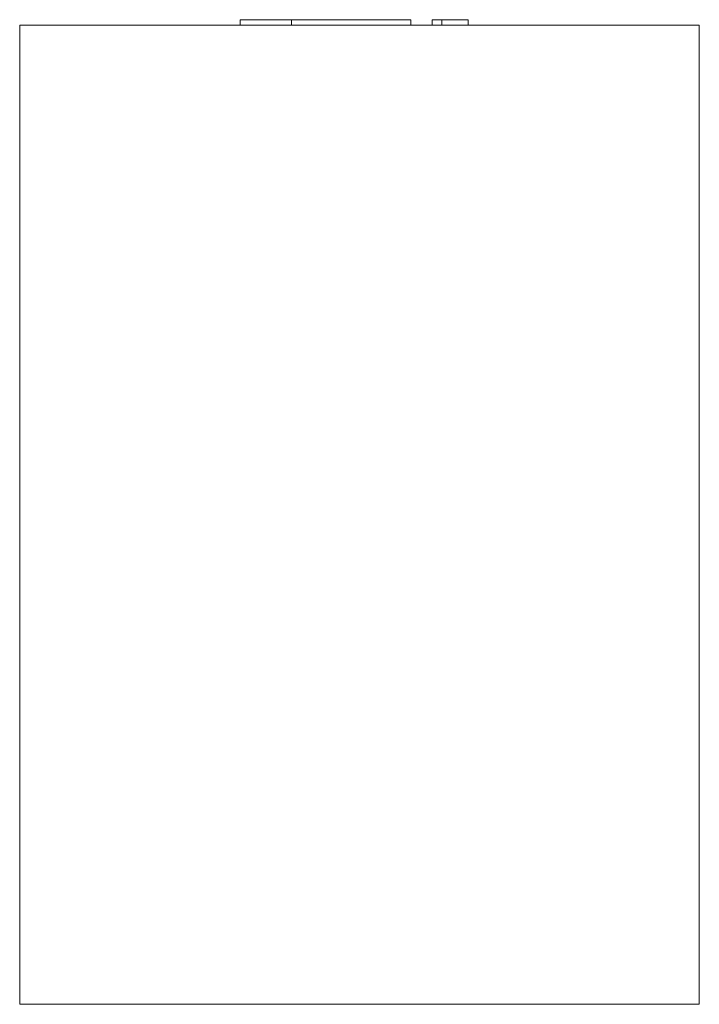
# Model space of a CAD drawing. Header units: millimetres. Extents: x -125 to 125, y -361 to 1.
import ezdxf

# ---------------------------------------------------------------- set-up
doc = ezdxf.new("R2010")
doc.units = ezdxf.units.MM

# ---------------------------------------------------------------- blocks, each defined once
blk = doc.blocks.new('RSen_56_ME_FB_LOD200 - convector - hybrid_jaga - clbm0_02515036 - ceiling mounted - T21_jaga_clima beam ceiling_lxhxd 1500x250x360 mm-283241-right')
at = {"lineweight": 18}
for p, q in [((-125, -361), (-125, -1)), ((-125, -1), (125, -1)), ((125, -1), (125, -361)), ((125, -361), (-125, -361))]:
    blk.add_line(p, q, dxfattribs=at)
blk = doc.blocks.new('RSen_55_GM_FB_logo - SH_jaga - standard-260147-right')
at = {"lineweight": 18}
for p, q in [((-43.85, 1), (-43.85, -1)), ((-43.85, 1), (-25, 1)), ((-25, 1), (6.94, 1)), ((-25, -1), (-25, 1)), ((6.94, 1), (18.85, 1)), ((18.85, -1), (18.85, 1)), ((26.71, 1), (30.26, 1)), ((26.71, -1), (26.71, 1)), ((30.26, 1), (40, 1)), ((30.26, 1), (30.26, -1)), ((40, -1), (40, 1))]:
    blk.add_line(p, q, dxfattribs=at)

msp = doc.modelspace()

# ---------------------------------------------------------------- block references
at = {"lineweight": 18}
for name in ['RSen_55_GM_FB_logo - SH_jaga - standard-260147-right', 'RSen_56_ME_FB_LOD200 - convector - hybrid_jaga - clbm0_02515036 - ceiling mounted - T21_jaga_clima beam ceiling_lxhxd 1500x250x360 mm-283241-right']:
    msp.add_blockref(name, (0, 0), dxfattribs=at)

doc.saveas('drawing.dxf')
